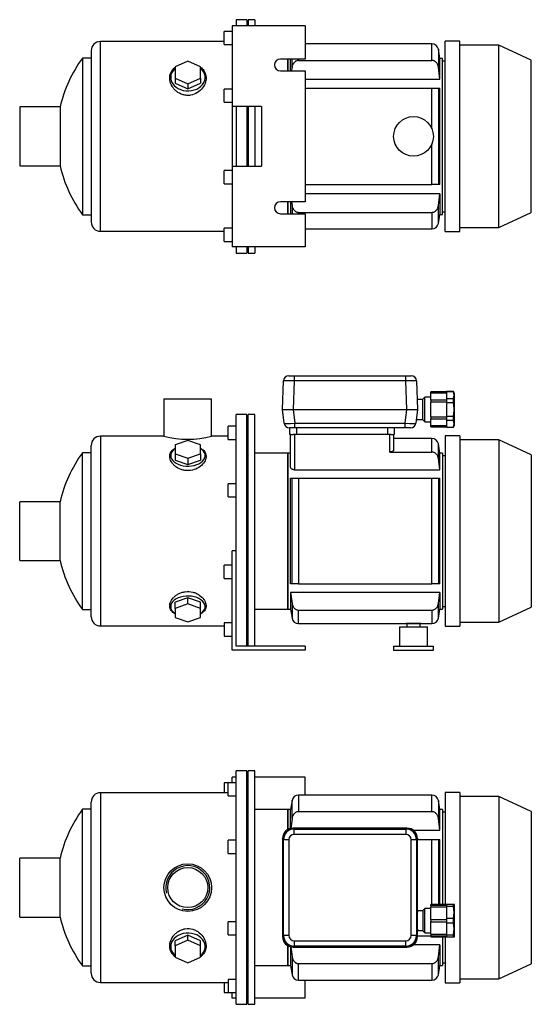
# Model space of a CAD drawing. Header units: millimetres. Extents: x 151 to 1173, y 19 to 788.
# Tile 1 of 2: x 151 to 538, y 43 to 788. Entities that reach past the tile are written whole.
import ezdxf

# ---------------------------------------------------------------- set-up
doc = ezdxf.new("R2010")
doc.units = ezdxf.units.MM
for name, color, linetype in [('BASETTA_MEC_71_T', 7, 'Continuous'), ('CARCASSA_MEC_71', 7, 'Continuous'), ('COPRIVENTOLA_MEC', 7, 'Continuous'), ('CORPO_MH_3-5_[4]', 7, 'Continuous'), ('FLANGIA_MOTORE_T', 7, 'Continuous'), ('GHIERA_PG13_5_CO', 7, 'Continuous'), ('PIEDINO_MEC_71_I', 7, 'Continuous'), ('STAFFA_3-5-9_INT', 7, 'Continuous')]:
    doc.layers.add(name, color=color, linetype=linetype)

# ---------------------------------------------------------------- blocks, each defined once
blk = doc.blocks.new('SE1')
at = {"layer": 'BASETTA_MEC_71_T', "color": 7, "linetype": 'Continuous'}
for p, q in [((444.03, 176.36), (358.02, 176.36)), ((358.02, 176.36), (358.77, 175.61)), ((358.77, 175.61), (443.27, 175.61)), ((358.77, 171.61), (358.77, 175.61)), ((443.27, 171.61), (358.77, 171.61)), ((443.27, 175.61), (444.03, 176.36)), ((443.27, 175.61), (443.27, 171.61)), ((350.02, 168.37), (350.02, 94.36)), ((350.78, 167.61), (350.02, 168.37)), ((350.78, 95.11), (350.78, 167.61)), ((354.78, 167.61), (350.78, 167.61)), ((354.78, 167.61), (354.78, 95.11)), ((447.27, 95.11), (447.27, 167.61)), ((451.27, 167.61), (447.27, 167.61)), ((452.02, 168.37), (451.27, 167.61)), ((451.27, 167.61), (451.27, 95.11)), ((452.02, 113.86), (452.02, 168.37)), ((456.02, 113.86), (452.02, 113.86)), ((457.52, 115.66), (456.02, 114.16)), ((456.02, 114.16), (456.02, 98.56)), ((457.52, 97.06), (457.52, 115.66)), ((462.02, 115.66), (457.52, 115.66)), ((452.02, 94.36), (452.02, 98.86)), ((452.02, 98.86), (456.02, 98.86)), ((456.02, 98.56), (457.52, 97.06)), ((457.52, 97.06), (462.02, 97.06)), ((350.02, 94.36), (350.78, 95.11)), ((354.78, 95.11), (350.78, 95.11)), ((358.77, 91.12), (443.27, 91.12)), ((358.77, 91.12), (358.77, 87.12)), ((443.27, 87.12), (443.27, 91.12)), ((451.27, 95.11), (447.27, 95.11)), ((451.27, 95.11), (452.02, 94.36)), ((358.77, 87.12), (358.02, 86.36)), ((358.02, 86.36), (444.03, 86.36)), ((443.27, 87.12), (358.77, 87.12)), ((444.03, 86.36), (443.27, 87.12))]:
    blk.add_line(p, q, dxfattribs=at)
for centre, start, end in [((358.78, 167.61), 90.03487, 179.96513), ((443.27, 167.61), 0.03487, 89.96513), ((358.78, 95.12), 180.03487, 269.96513), ((443.27, 95.12), 270.03487, 359.96513)]:
    blk.add_arc(centre, 8, start, end, dxfattribs=at)
for centre, major_axis, ratio, start_param, end_param in [((358.04, 168.34), (5.68, -5.68), 0.995756, 2.363621, 3.919564), ((358.78, 167.61), (2.83, -2.83), 0.998783, 2.356803, 3.926382), ((443.27, 167.61), (-2.83, -2.83), 0.998783, 2.356803, 3.926382), ((444.01, 168.34), (-5.68, -5.68), 0.995756, 2.363621, 3.919564), ((452.02, 106.36), (0, -7.5), 0.034921, 3.141593, 6.283185), ((358.04, 94.38), (5.68, 5.68), 0.995756, 2.363621, 3.919564), ((358.78, 95.12), (2.83, 2.83), 0.998783, 2.356803, 3.926382), ((443.27, 95.12), (-2.83, 2.83), 0.998783, 2.356803, 3.926382), ((444.01, 94.38), (-5.68, 5.68), 0.995756, 2.363621, 3.919564)]:
    blk.add_ellipse(centre, major_axis=major_axis, ratio=ratio, start_param=start_param, end_param=end_param, dxfattribs=at)
for points in [[(357.96, 176.36), (357.99, 176.36), (358.02, 176.36)], [(444.03, 176.36), (444.06, 176.36), (444.08, 176.36)], [(350.02, 168.37), (350.02, 168.39), (350.02, 168.42)], [(452.02, 168.42), (452.02, 168.39), (452.02, 168.37)], [(350.02, 94.3), (350.02, 94.33), (350.02, 94.36)], [(452.02, 94.36), (452.02, 94.33), (452.02, 94.3)], [(358.02, 86.36), (357.99, 86.36), (357.96, 86.36)], [(444.08, 86.36), (444.06, 86.36), (444.03, 86.36)]]:
    blk.add_open_spline(points, degree=2, dxfattribs=at)
at = {"layer": 'CARCASSA_MEC_71', "color": 7, "linetype": 'Continuous'}
for p, q in [((362.16, 201.36), (362.16, 188.81)), ((462.89, 201.36), (362.16, 201.36)), ((462.89, 188.81), (462.89, 201.36)), ((357.23, 197.23), (356.02, 190.36)), ((357.23, 183.69), (357.23, 197.23)), ((467.81, 197.23), (467.81, 183.69)), ((469.02, 190.36), (467.81, 197.23)), ((354.02, 190.36), (354.02, 175.3)), ((356.02, 190.36), (354.02, 190.36)), ((356.02, 176.11), (356.02, 190.36)), ((362.16, 188.81), (462.89, 188.81)), ((469.02, 174.73), (469.02, 190.36)), ((471.02, 190.36), (469.02, 190.36)), ((471.02, 190.36), (471.02, 118.61)), ((473.02, 188.36), (471.02, 188.36)), ((357.23, 183.69), (356.21, 176.12)), ((469.02, 174.73), (467.81, 183.69)), ((448.88, 174.73), (469.02, 174.73)), ((452.02, 167.86), (462.89, 167.86)), ((462.89, 118.61), (462.89, 167.86)), ((462.89, 167.86), (467.81, 167.86)), ((467.81, 167.86), (469.02, 167.86)), ((467.81, 167.86), (467.81, 118.61)), ((469.02, 118.61), (469.02, 167.86)), ((452.02, 94.86), (462.02, 94.86)), ((471.02, 94.11), (471.02, 72.36)), ((354.02, 87.42), (354.02, 72.36)), ((356.02, 86.61), (356.02, 72.36)), ((469.02, 87.99), (448.88, 87.99)), ((469.02, 87.99), (469.02, 72.36)), ((357.23, 79.03), (357.23, 65.49)), ((467.81, 65.49), (467.81, 79.03)), ((354.02, 72.36), (356.02, 72.36)), ((356.02, 72.36), (357.23, 65.49)), ((362.16, 73.92), (462.89, 73.92)), ((362.16, 61.36), (362.16, 73.92)), ((462.89, 73.92), (462.89, 61.36)), ((467.81, 65.49), (469.02, 72.36)), ((469.02, 72.36), (471.02, 72.36)), ((471.02, 74.36), (473.02, 74.36)), ((362.16, 61.36), (462.89, 61.36))]:
    blk.add_line(p, q, dxfattribs=at)
for centre, start, end in [((362.16, 196.36), 90, 170), ((462.89, 196.36), 10, 90), ((362.16, 66.36), 190, 270), ((462.89, 66.36), 270, 350)]:
    blk.add_arc(centre, 5, start, end, dxfattribs=at)
for points, knots in [([(362.16, 188.81), (361.83, 188.81), (361.51, 188.77), (360.89, 188.62), (360.58, 188.51), (360, 188.22), (359.73, 188.05), (359.22, 187.65), (358.99, 187.43), (358.56, 186.95), (358.37, 186.69), (358.02, 186.14), (357.88, 185.85), (357.62, 185.26), (357.52, 184.95), (357.34, 184.33), (357.28, 184.01), (357.23, 183.69)], [0, 0, 0, 0, 0.125, 0.125, 0.25, 0.25, 0.375, 0.375, 0.5, 0.5, 0.625, 0.625, 0.75, 0.75, 0.875, 0.875, 1, 1, 1, 1]), ([(467.81, 183.69), (467.72, 184.34), (467.56, 184.95), (467.18, 185.84), (467.03, 186.13), (466.69, 186.68), (466.5, 186.94), (466.07, 187.42), (465.83, 187.65), (465.33, 188.05), (465.05, 188.22), (464.62, 188.43), (464.47, 188.5), (464.16, 188.61), (464.01, 188.66), (463.54, 188.77), (463.22, 188.81), (462.89, 188.81)], [0, 0, 0, 0, 0.25, 0.25, 0.375, 0.375, 0.5, 0.5, 0.625, 0.625, 0.75, 0.75, 0.8125, 0.8125, 0.875, 0.875, 1, 1, 1, 1]), ([(357.23, 79.03), (357.32, 78.39), (357.49, 77.77), (357.87, 76.88), (358.02, 76.59), (358.36, 76.04), (358.55, 75.79), (358.98, 75.3), (359.21, 75.08), (359.72, 74.68), (359.99, 74.51), (360.43, 74.29), (360.58, 74.23), (360.88, 74.11), (361.04, 74.07), (361.51, 73.96), (361.83, 73.92), (362.16, 73.92)], [0, 0, 0, 0, 0.25, 0.25, 0.375, 0.375, 0.5, 0.5, 0.625, 0.625, 0.75, 0.75, 0.8125, 0.8125, 0.875, 0.875, 1, 1, 1, 1]), ([(462.89, 73.92), (463.21, 73.92), (463.53, 73.95), (464.16, 74.1), (464.47, 74.22), (465.04, 74.5), (465.32, 74.67), (465.83, 75.07), (466.06, 75.29), (466.49, 75.78), (466.68, 76.04), (467.02, 76.59), (467.17, 76.87), (467.42, 77.46), (467.53, 77.77), (467.7, 78.39), (467.77, 78.71), (467.81, 79.03)], [0, 0, 0, 0, 0.125, 0.125, 0.25, 0.25, 0.375, 0.375, 0.5, 0.5, 0.625, 0.625, 0.75, 0.75, 0.875, 0.875, 1, 1, 1, 1])]:
    blk.add_open_spline(points, degree=3, knots=knots, dxfattribs=at)
for points in [[(356.21, 86.57), (356.54, 84.06), (356.88, 81.54), (357.23, 79.03)], [(467.81, 79.03), (468.23, 82.02), (468.64, 85), (469.02, 87.99)]]:
    blk.add_open_spline(points, degree=3, dxfattribs=at)
at = {"layer": 'COPRIVENTOLA_MEC', "color": 7, "linetype": 'Continuous'}
for p, q in [((473.02, 203.36), (473.02, 118.61)), ((484.02, 203.36), (473.02, 203.36)), ((484.02, 203.36), (484.02, 59.36)), ((513.52, 200.36), (484.02, 200.36)), ((513.52, 200.36), (513.52, 62.36)), ((538.02, 188.94), (513.52, 200.36)), ((538.02, 188.94), (538.02, 73.79)), ((473.02, 94.11), (473.02, 59.36)), ((513.52, 62.36), (538.02, 73.79)), ((484.02, 62.36), (513.52, 62.36)), ((473.02, 59.36), (484.02, 59.36))]:
    blk.add_line(p, q, dxfattribs=at)
at = {"layer": 'CORPO_MH_3-5_[4]', "color": 7, "linetype": 'Continuous'}
for p, q in [((315.02, 43.11), (315.02, 219.61)), ((323.02, 219.61), (315.02, 219.61)), ((323.02, 43.11), (323.02, 219.61)), ((309.02, 200.73), (309.02, 210.73)), ((315.02, 210.73), (309.02, 210.73)), ((212.42, 203.11), (212.42, 59.61)), ((309.02, 203.11), (212.42, 203.11)), ((205.42, 66.61), (205.42, 196.11)), ((309.02, 200.73), (315.02, 200.73)), ((198.87, 72.11), (198.87, 190.61)), ((205.42, 190.61), (198.87, 190.61)), ((309.02, 157.17), (309.02, 167.17)), ((315.02, 167.17), (309.02, 167.17)), ((309.02, 157.17), (315.02, 157.17)), ((151.42, 109.11), (151.42, 153.61)), ((181.93, 153.61), (151.42, 153.61)), ((181.93, 109.11), (181.93, 153.61)), ((151.42, 109.11), (181.93, 109.11)), ((309.02, 95.56), (309.02, 105.56)), ((315.02, 105.56), (309.02, 105.56)), ((278.52, 95.37), (269.02, 91.05)), ((278.52, 91.68), (269.02, 87.35)), ((269.02, 87.35), (269.02, 91.05)), ((288.02, 91.05), (278.52, 95.37)), ((278.52, 91.68), (278.52, 95.37)), ((288.02, 87.35), (278.52, 91.68)), ((288.02, 87.35), (288.02, 91.05)), ((309.02, 95.56), (315.02, 95.56)), ((269.02, 87.35), (269.02, 78.71)), ((288.02, 78.71), (288.02, 87.35)), ((269.02, 78.71), (278.52, 74.39)), ((278.52, 74.39), (288.02, 78.71)), ((198.87, 72.11), (205.42, 72.11)), ((212.42, 59.61), (309.02, 59.61)), ((309.02, 61.99), (309.02, 51.99)), ((315.02, 61.99), (309.02, 61.99)), ((309.02, 51.99), (315.02, 51.99)), ((315.02, 43.11), (323.02, 43.11))]:
    blk.add_line(p, q, dxfattribs=at)
for radius in [18, 15.15]:
    blk.add_circle((278.42, 131.36), radius, dxfattribs=at)
for centre, radius, start, end in [((212.42, 196.11), 7, 90, 180), ((279.42, 131.36), 100, 143.66538, 167.14409), ((278.42, 131.36), 16.62, 255, 195), ((279.42, 131.36), 100, 192.85591, 216.33462), ((212.42, 66.61), 7, 180, 270)]:
    blk.add_arc(centre, radius, start, end, dxfattribs=at)
for start_param, end_param in [(2.390244, 6.283185), (0, 0.751348)]:
    blk.add_ellipse((278.52, 86.73), major_axis=(-13, 0), ratio=0.788011, start_param=start_param, end_param=end_param, dxfattribs=at)
blk.add_open_spline([(269.02, 78.97), (268.66, 79.24), (268.32, 79.53), (267.43, 80.36), (266.94, 80.93), (265.66, 82.79), (265.12, 84.16), (264.66, 87.12), (264.76, 88.64), (265.61, 91.72), (266.34, 93.21), (267.89, 95.3), (268.47, 95.95), (269.77, 97.17), (270.49, 97.74), (272.05, 98.73), (272.88, 99.15), (274.62, 99.82), (275.56, 100.07), (278.39, 100.52), (280.36, 100.39), (283.09, 99.6), (283.98, 99.23), (285.63, 98.36), (286.4, 97.85), (288.53, 96.13), (289.68, 94.76), (291.38, 91.85), (291.93, 90.3), (292.38, 87.25), (292.28, 85.72), (291.44, 82.91), (290.7, 81.6), (289.2, 79.94), (288.65, 79.44), (288.05, 78.99)], degree=3, knots=[0.1389216, 0.1389216, 0.1389216, 0.1389216, 0.15625, 0.15625, 0.1875, 0.1875, 0.25, 0.25, 0.3125, 0.3125, 0.375, 0.375, 0.40625, 0.40625, 0.4375, 0.4375, 0.46875, 0.46875, 0.5, 0.5, 0.5625, 0.5625, 0.59375, 0.59375, 0.625, 0.625, 0.6875, 0.6875, 0.75, 0.75, 0.8125, 0.8125, 0.875, 0.875, 0.9041554, 0.9041554, 0.9041554, 0.9041554], dxfattribs=at)
at = {"layer": 'FLANGIA_MOTORE_T', "color": 7, "linetype": 'Continuous'}
for p, q in [((324.02, 218.11), (323.02, 218.11)), ((324.02, 43.11), (324.02, 219.61)), ((329.02, 219.61), (324.02, 219.61)), ((329.02, 43.11), (329.02, 219.61)), ((354.02, 190.36), (329.02, 190.36)), ((354.02, 175.3), (354.02, 190.36)), ((354.02, 72.36), (354.02, 87.42)), ((329.02, 72.36), (354.02, 72.36)), ((323.02, 44.61), (324.02, 44.61)), ((324.02, 43.11), (329.02, 43.11))]:
    blk.add_line(p, q, dxfattribs=at)
at = {"layer": 'GHIERA_PG13_5_CO', "color": 7, "linetype": 'Continuous'}
for p, q in [((462.02, 117.94), (462.02, 118.61)), ((474.02, 118.61), (462.02, 118.61)), ((462.02, 117.94), (462.02, 116.6)), ((474.02, 117.94), (462.02, 117.94)), ((462.02, 107.06), (462.02, 116.6)), ((474.02, 116.6), (462.02, 116.6)), ((474.02, 118.86), (474.02, 117.03)), ((474.02, 118.86), (479.16, 118.86)), ((474.02, 117.03), (474.02, 108.2)), ((479.16, 117.03), (474.02, 117.03)), ((479.16, 117.03), (479.16, 118.86)), ((479.16, 118.86), (479.73, 118.86)), ((480.02, 118.36), (479.73, 118.86)), ((480.02, 94.36), (480.02, 118.36)), ((462.02, 107.11), (462.02, 105.61)), ((474.02, 107.11), (462.02, 107.11)), ((462.02, 96.12), (462.02, 105.66)), ((462.02, 105.61), (474.02, 105.61)), ((474.02, 108.2), (474.02, 104.53)), ((474.02, 108.2), (479.16, 108.2)), ((474.02, 104.53), (474.02, 95.7)), ((479.16, 104.53), (474.02, 104.53)), ((479.16, 104.53), (479.16, 108.2)), ((462.02, 96.12), (474.02, 96.12)), ((462.02, 96.12), (462.02, 94.79)), ((462.02, 94.79), (462.02, 94.11)), ((462.02, 94.79), (474.02, 94.79)), ((462.02, 94.11), (474.02, 94.11)), ((474.02, 95.7), (474.02, 93.86)), ((474.02, 95.7), (479.16, 95.7)), ((479.16, 93.86), (474.02, 93.86)), ((479.16, 93.86), (479.16, 95.7)), ((479.73, 93.86), (479.16, 93.86)), ((479.73, 93.86), (480.02, 94.36))]:
    blk.add_line(p, q, dxfattribs=at)
for centre in [(462.49, 112.61), (462.49, 100.11)]:
    blk.add_arc(centre, 17.24, 345.1617, 14.8383, dxfattribs=at)
at = {"layer": 'STAFFA_3-5-9_INT', "color": 7, "linetype": 'Continuous'}
for p, q in [((306.02, 210.73), (306.02, 203.11)), ((309.02, 210.73), (306.02, 210.73)), ((315.02, 214.86), (312.02, 214.86)), ((312.02, 210.73), (312.02, 214.86)), ((367.02, 214.86), (329.02, 214.86)), ((367.02, 201.36), (367.02, 214.86)), ((306.02, 59.61), (306.02, 51.99)), ((367.02, 47.86), (367.02, 61.36)), ((306.02, 51.99), (309.02, 51.99)), ((312.02, 47.86), (312.02, 51.99)), ((315.02, 47.86), (312.02, 47.86)), ((367.02, 47.86), (329.02, 47.86))]:
    blk.add_line(p, q, dxfattribs=at)
blk = doc.blocks.new('SE2')
at = {"layer": 'BASETTA_MEC_71_T', "color": 7, "linetype": 'Continuous'}
for p, q in [((350.02, 492.99), (350.78, 514.63)), ((354.78, 518.49), (358.77, 518.49)), ((358.77, 514.63), (358.02, 492.99)), ((358.77, 518.49), (443.27, 518.49)), ((358.77, 518.49), (358.77, 514.63)), ((443.27, 514.63), (358.77, 514.63)), ((443.27, 518.49), (447.27, 518.49)), ((443.27, 514.63), (443.27, 518.49)), ((444.03, 492.99), (443.27, 514.63)), ((451.27, 514.63), (452.02, 492.99)), ((456.02, 500.49), (451.76, 500.49)), ((457.52, 502.29), (456.02, 500.79)), ((456.02, 485.19), (456.02, 500.79)), ((457.52, 483.69), (457.52, 502.29)), ((462.02, 502.29), (457.52, 502.29)), ((350.02, 492.99), (350.02, 492.99)), ((351.31, 482.5), (350.02, 492.99)), ((357.96, 492.99), (359.25, 482.5)), ((358.02, 492.99), (444.03, 492.99)), ((442.8, 482.5), (444.08, 492.99)), ((452.02, 492.99), (450.74, 482.5)), ((452.02, 492.99), (452.02, 492.99)), ((451.1, 485.49), (456.02, 485.49)), ((456.02, 485.19), (457.52, 483.69)), ((359.25, 478.99), (355.28, 478.99)), ((355.52, 473.99), (355.52, 478.99)), ((359.25, 482.5), (442.8, 482.5)), ((359.25, 478.99), (359.25, 482.5)), ((442.8, 478.99), (359.25, 478.99)), ((360.52, 478.99), (360.52, 473.99)), ((429.52, 473.99), (429.52, 478.99)), ((434.52, 478.99), (434.52, 473.99)), ((442.8, 478.99), (442.8, 482.5)), ((446.77, 478.99), (442.8, 478.99)), ((457.52, 483.69), (462.02, 483.69)), ((356.2, 473.99), (355.52, 473.99)), ((360.52, 473.99), (358.02, 473.99)), ((429.52, 473.99), (360.52, 473.99)), ((432.03, 473.99), (429.52, 473.99)), ((434.52, 473.99), (433.85, 473.99))]:
    blk.add_line(p, q, dxfattribs=at)
for centre, start, end in [((354.78, 514.49), 90, 178), ((447.27, 514.49), 2, 90), ((355.28, 482.99), 187, 270), ((446.77, 482.99), 270, 353)]:
    blk.add_arc(centre, 4, start, end, dxfattribs=at)
for centre, major_axis, ratio, start_param, end_param in [((358.78, 514.49), (-8, 0.14), 0.017434, 4.713302, 6.282881), ((443.27, 514.49), (8, 0.14), 0.017434, 0.000304, 1.569883), ((358.04, 493.34), (-8.02, -0.35), 0.043312, 0.003409, 1.559352), ((444.01, 493.34), (8.02, -0.35), 0.043312, 4.723833, 6.279777), ((359.31, 482.99), (-8, -0.49), 0.060259, 0.003713, 1.559657), ((442.74, 482.99), (8, -0.49), 0.060259, 4.723529, 6.279472)]:
    blk.add_ellipse(centre, major_axis=major_axis, ratio=ratio, start_param=start_param, end_param=end_param, dxfattribs=at)
for points in [[(358.02, 492.99), (357.99, 492.99), (357.96, 492.99)], [(444.08, 492.99), (444.06, 492.99), (444.03, 492.99)]]:
    blk.add_open_spline(points, degree=2, dxfattribs=at)
at = {"layer": 'CARCASSA_MEC_71', "color": 7, "linetype": 'Continuous'}
for p, q in [((356.02, 449.55), (356.02, 473.99)), ((356.2, 473.99), (358.02, 473.99)), ((359.02, 473.99), (359.02, 447.34)), ((431.02, 460.72), (431.02, 473.99)), ((432.03, 473.99), (433.85, 473.99)), ((434.02, 473.99), (434.02, 462.45)), ((462.89, 470.99), (434.02, 470.99)), ((462.89, 460.72), (462.89, 470.99)), ((467.81, 455.82), (467.81, 466.86)), ((469.02, 459.99), (467.81, 466.86)), ((354.02, 459.99), (354.02, 341.99)), ((356.02, 459.99), (354.02, 459.99)), ((431.02, 460.72), (462.89, 460.72)), ((469.02, 447.34), (469.02, 459.99)), ((471.02, 459.99), (469.02, 459.99)), ((471.02, 459.99), (471.02, 341.99)), ((473.02, 457.99), (471.02, 457.99)), ((359.02, 447.34), (469.02, 447.34)), ((356.02, 360.99), (356.02, 440.99)), ((356.02, 440.99), (357.23, 440.99)), ((357.23, 360.99), (357.23, 440.99)), ((357.23, 440.99), (362.16, 440.99)), ((362.16, 440.99), (462.89, 440.99)), ((362.16, 440.99), (362.16, 360.99)), ((462.89, 360.99), (462.89, 440.99)), ((462.89, 440.99), (467.81, 440.99)), ((467.81, 440.99), (469.02, 440.99)), ((467.81, 440.99), (467.81, 360.99)), ((469.02, 360.99), (469.02, 440.99)), ((357.23, 360.99), (356.02, 360.99)), ((362.16, 360.99), (357.23, 360.99)), ((362.16, 360.99), (462.89, 360.99)), ((467.81, 360.99), (462.89, 360.99)), ((469.02, 360.99), (467.81, 360.99)), ((469.02, 354.63), (356.02, 354.63)), ((356.02, 354.63), (356.02, 341.99)), ((356.02, 354.63), (357.23, 346.16)), ((467.81, 346.16), (469.02, 354.63)), ((469.02, 354.63), (469.02, 341.99)), ((357.23, 346.16), (357.23, 335.12)), ((467.81, 335.12), (467.81, 346.16)), ((471.02, 343.99), (473.02, 343.99)), ((354.02, 341.99), (356.02, 341.99)), ((356.02, 341.99), (357.23, 335.12)), ((362.16, 341.26), (462.89, 341.26)), ((362.16, 330.99), (362.16, 341.26)), ((462.89, 341.26), (462.89, 330.99)), ((467.81, 335.12), (469.02, 341.99)), ((469.02, 341.99), (471.02, 341.99)), ((362.16, 330.99), (443.52, 330.99)), ((443.52, 330.99), (454.52, 330.99)), ((454.52, 330.99), (462.89, 330.99))]:
    blk.add_line(p, q, dxfattribs=at)
for centre, radius, start, end in [((462.89, 465.99), 5, 10, 90), ((362.16, 335.99), 5, 190, 270), ((462.89, 335.99), 5, 270, 350), ((449.02, 261.19), 70.02, 85.49454, 94.50546)]:
    blk.add_arc(centre, radius, start, end, dxfattribs=at)
for points, knots in [([(434.02, 462.45), (434.02, 462.25), (433.96, 462.05), (433.75, 461.75), (433.67, 461.65), (433.47, 461.46), (433.35, 461.38), (433.09, 461.21), (432.94, 461.13), (432.61, 460.99), (432.44, 460.93), (432.06, 460.83), (431.86, 460.79), (431.45, 460.73), (431.24, 460.72), (431.02, 460.72)], [0, 0, 0, 0, 0.25, 0.25, 0.375, 0.375, 0.5, 0.5, 0.625, 0.625, 0.75, 0.75, 0.875, 0.875, 1, 1, 1, 1]), ([(467.81, 455.82), (467.72, 456.45), (467.55, 457.05), (467.16, 457.91), (467.01, 458.19), (466.66, 458.71), (466.46, 458.96), (466.03, 459.42), (465.79, 459.64), (465.28, 460.01), (465.02, 460.17), (464.45, 460.44), (464.14, 460.54), (463.52, 460.68), (463.21, 460.72), (462.89, 460.72)], [0, 0, 0, 0, 0.25, 0.25, 0.375, 0.375, 0.5, 0.5, 0.625, 0.625, 0.75, 0.75, 0.875, 0.875, 1, 1, 1, 1]), ([(359.02, 447.34), (358.8, 447.34), (358.58, 447.36), (358.16, 447.44), (357.95, 447.49), (357.58, 447.63), (357.4, 447.71), (357.07, 447.89), (356.93, 447.99), (356.67, 448.21), (356.56, 448.32), (356.36, 448.56), (356.28, 448.68), (356.09, 449.05), (356.02, 449.3), (356.02, 449.55)], [0, 0, 0, 0, 0.125, 0.125, 0.25, 0.25, 0.375, 0.375, 0.5, 0.5, 0.625, 0.625, 0.75, 0.75, 1, 1, 1, 1]), ([(357.23, 346.16), (357.33, 345.53), (357.5, 344.93), (357.89, 344.07), (358.04, 343.79), (358.39, 343.26), (358.58, 343.01), (359.01, 342.55), (359.25, 342.34), (359.76, 341.96), (360.03, 341.8), (360.6, 341.54), (360.91, 341.43), (361.52, 341.29), (361.84, 341.26), (362.16, 341.26)], [0, 0, 0, 0, 0.25, 0.25, 0.375, 0.375, 0.5, 0.5, 0.625, 0.625, 0.75, 0.75, 0.875, 0.875, 1, 1, 1, 1]), ([(462.89, 341.26), (463.21, 341.26), (463.52, 341.29), (464.13, 341.43), (464.44, 341.53), (465.01, 341.8), (465.28, 341.96), (465.79, 342.33), (466.02, 342.54), (466.46, 343), (466.65, 343.25), (467, 343.78), (467.15, 344.06), (467.41, 344.63), (467.52, 344.93), (467.7, 345.53), (467.77, 345.84), (467.81, 346.16)], [0, 0, 0, 0, 0.125, 0.125, 0.25, 0.25, 0.375, 0.375, 0.5, 0.5, 0.625, 0.625, 0.75, 0.75, 0.875, 0.875, 1, 1, 1, 1])]:
    blk.add_open_spline(points, degree=3, knots=knots, dxfattribs=at)
blk.add_open_spline([(469.02, 447.34), (468.63, 450.17), (468.23, 452.99), (467.81, 455.82)], degree=3, dxfattribs=at)
at = {"layer": 'COPRIVENTOLA_MEC', "color": 7, "linetype": 'Continuous'}
for p, q in [((473.02, 472.99), (473.02, 328.99)), ((484.02, 472.99), (473.02, 472.99)), ((484.02, 472.99), (484.02, 328.99)), ((513.52, 469.99), (484.02, 469.99)), ((513.52, 469.99), (513.52, 331.99)), ((538.02, 458.56), (513.52, 469.99)), ((538.02, 458.56), (538.02, 343.41)), ((513.52, 331.99), (538.02, 343.41)), ((473.02, 328.99), (484.02, 328.99)), ((484.02, 331.99), (513.52, 331.99))]:
    blk.add_line(p, q, dxfattribs=at)
at = {"layer": 'CORPO_MH_3-5_[4]', "color": 7, "linetype": 'Continuous'}
for p, q in [((260.42, 500.99), (296.42, 500.99)), ((260.42, 500.99), (260.42, 472.73)), ((296.42, 472.74), (296.42, 500.99)), ((315.02, 372.43), (315.02, 489.24)), ((323.02, 489.24), (315.02, 489.24)), ((323.02, 313.99), (323.02, 489.24)), ((309.02, 470.36), (309.02, 480.36)), ((315.02, 480.36), (309.02, 480.36)), ((212.42, 472.74), (212.42, 329.24)), ((260.46, 472.74), (212.42, 472.74)), ((278.52, 469.6), (269.02, 466.22)), ((288.02, 466.22), (278.52, 469.6)), ((309.02, 472.74), (296.42, 472.74)), ((309.02, 470.36), (315.02, 470.36)), ((205.42, 336.24), (205.42, 465.74)), ((269.02, 466.22), (269.02, 459.47)), ((288.02, 459.47), (288.02, 466.22)), ((198.87, 341.74), (198.87, 460.24)), ((205.42, 460.24), (198.87, 460.24)), ((269.02, 459.47), (269.02, 454.74)), ((269.02, 459.47), (278.52, 456.09)), ((269.02, 454.74), (278.52, 451.36)), ((278.52, 456.09), (288.02, 459.47)), ((278.52, 456.09), (278.52, 451.36)), ((278.52, 451.36), (288.02, 454.74)), ((288.02, 459.47), (288.02, 454.74)), ((309.02, 426.79), (309.02, 436.79)), ((315.02, 436.79), (309.02, 436.79)), ((309.02, 426.79), (315.02, 426.79)), ((151.42, 378.74), (151.42, 423.24)), ((181.93, 423.24), (151.42, 423.24)), ((181.93, 378.74), (181.93, 423.24)), ((151.42, 378.74), (181.93, 378.74)), ((278.52, 350.61), (269.02, 347.23)), ((288.02, 347.23), (278.52, 350.61)), ((278.52, 345.88), (278.52, 350.61)), ((269.02, 342.51), (269.02, 347.23)), ((278.52, 345.88), (269.02, 342.51)), ((288.02, 342.51), (278.52, 345.88)), ((288.02, 342.51), (288.02, 347.23)), ((198.87, 341.74), (205.42, 341.74)), ((269.02, 342.51), (269.02, 335.75)), ((269.02, 335.75), (278.52, 332.38)), ((278.52, 332.38), (288.02, 335.75)), ((288.02, 335.75), (288.02, 342.51)), ((212.42, 329.24), (306.02, 329.24))]:
    blk.add_line(p, q, dxfattribs=at)
for centre, radius, start, end in [((212.42, 465.74), 7, 90, 180), ((278.42, 542.21), 71.77, 255.4749, 284.5251), ((279.42, 400.99), 100, 143.66538, 167.14409), ((279.42, 400.99), 100, 192.85591, 216.33462), ((212.42, 336.24), 7, 180, 270)]:
    blk.add_arc(centre, radius, start, end, dxfattribs=at)
for centre, start_param, end_param in [((278.52, 458.12), 0, 3.892941), ((278.52, 458.12), 5.531837, 6.283185), ((278.52, 343.86), 2.390244, 6.283185), ((278.52, 343.86), 0, 0.751348)]:
    blk.add_ellipse(centre, major_axis=(-13, 0), ratio=0.615661, start_param=start_param, end_param=end_param, dxfattribs=at)
for points, knots in [([(280.5, 446.84), (279.55, 446.71), (278.6, 446.68), (276.7, 446.79), (275.75, 446.93), (273.01, 447.61), (271.34, 448.39), (269.22, 449.82), (268.57, 450.35), (267.43, 451.46), (266.94, 452.03), (265.66, 453.83), (265.12, 455.06), (264.66, 457.5), (264.76, 458.66), (265.61, 460.82), (266.34, 461.77), (267.86, 463), (268.4, 463.35), (269, 463.67)], [0, 0, 0, 0, 0.03125, 0.03125, 0.0625, 0.0625, 0.125, 0.125, 0.15625, 0.15625, 0.1875, 0.1875, 0.25, 0.25, 0.3125, 0.3125, 0.375, 0.375, 0.4043708, 0.4043708, 0.4043708, 0.4043708]), ([(288.05, 463.67), (289.05, 463.14), (289.88, 462.51), (291.38, 460.91), (291.93, 459.86), (292.38, 457.61), (292.28, 456.38), (291.44, 453.94), (290.7, 452.7), (288.65, 450.42), (287.31, 449.35), (284.22, 447.7), (282.41, 447.08), (280.5, 446.84)], [0.6394434, 0.6394434, 0.6394434, 0.6394434, 0.6875, 0.6875, 0.75, 0.75, 0.8125, 0.8125, 0.875, 0.875, 0.9375, 0.9375, 1, 1, 1, 1]), ([(269.02, 338.29), (268.66, 338.49), (268.32, 338.69), (267.43, 339.29), (266.94, 339.71), (265.66, 341.08), (265.12, 342.11), (264.66, 344.38), (264.76, 345.58), (265.61, 348.04), (266.34, 349.26), (267.89, 350.99), (268.47, 351.53), (269.77, 352.55), (270.49, 353.03), (272.05, 353.86), (272.88, 354.22), (274.62, 354.79), (275.56, 355.01), (278.39, 355.39), (280.36, 355.27), (283.09, 354.6), (283.98, 354.29), (285.63, 353.55), (286.4, 353.12), (288.53, 351.68), (289.68, 350.54), (291.38, 348.16), (291.93, 346.9), (292.38, 344.49), (292.28, 343.3), (291.44, 341.17), (290.7, 340.19), (289.2, 338.98), (288.65, 338.63), (288.05, 338.31)], [0.1389216, 0.1389216, 0.1389216, 0.1389216, 0.15625, 0.15625, 0.1875, 0.1875, 0.25, 0.25, 0.3125, 0.3125, 0.375, 0.375, 0.40625, 0.40625, 0.4375, 0.4375, 0.46875, 0.46875, 0.5, 0.5, 0.5625, 0.5625, 0.59375, 0.59375, 0.625, 0.625, 0.6875, 0.6875, 0.75, 0.75, 0.8125, 0.8125, 0.875, 0.875, 0.9041554, 0.9041554, 0.9041554, 0.9041554])]:
    blk.add_open_spline(points, degree=3, knots=knots, dxfattribs=at)
at = {"layer": 'FLANGIA_MOTORE_T', "color": 7, "linetype": 'Continuous'}
for p, q in [((324.02, 487.74), (323.02, 487.74)), ((324.02, 313.99), (324.02, 489.24)), ((329.02, 489.24), (324.02, 489.24)), ((329.02, 313.99), (329.02, 489.24)), ((354.02, 459.99), (329.02, 459.99)), ((354.02, 341.99), (354.02, 459.99)), ((329.02, 341.99), (354.02, 341.99)), ((323.02, 314.24), (324.02, 314.24))]:
    blk.add_line(p, q, dxfattribs=at)
at = {"layer": 'GHIERA_PG13_5_CO', "color": 7, "linetype": 'Continuous'}
for p, q in [((474.02, 506.36), (474.02, 506.49)), ((479.16, 506.49), (474.02, 506.49)), ((474.02, 506.36), (474.02, 501.26)), ((479.16, 506.36), (474.02, 506.36)), ((479.16, 506.49), (479.16, 506.36)), ((480.02, 504.99), (479.16, 506.49)), ((462.02, 505.22), (462.02, 506.24)), ((474.02, 506.24), (462.02, 506.24)), ((474.02, 505.22), (462.02, 505.22)), ((462.02, 499.99), (462.02, 505.22)), ((462.02, 499.99), (462.02, 498.5)), ((474.02, 499.99), (462.02, 499.99)), ((474.02, 501.26), (474.02, 498.09)), ((474.02, 501.26), (479.16, 501.26)), ((479.16, 498.09), (479.16, 501.26)), ((480.02, 480.99), (480.02, 504.99)), ((462.02, 487.48), (462.02, 498.5)), ((474.02, 498.5), (462.02, 498.5)), ((474.02, 498.09), (474.02, 487.89)), ((479.16, 498.09), (474.02, 498.09)), ((462.02, 487.48), (474.02, 487.48)), ((462.02, 487.48), (462.02, 485.99)), ((462.02, 480.76), (462.02, 485.99)), ((462.02, 485.99), (474.02, 485.99)), ((474.02, 487.89), (474.02, 484.71)), ((474.02, 487.89), (479.16, 487.89)), ((474.02, 484.71), (474.02, 479.61)), ((479.16, 484.71), (474.02, 484.71)), ((479.16, 484.71), (479.16, 487.89)), ((462.02, 480.76), (474.02, 480.76)), ((462.02, 479.74), (462.02, 480.76)), ((462.02, 479.74), (474.02, 479.74)), ((474.02, 479.61), (474.02, 479.49)), ((474.02, 479.61), (479.16, 479.61)), ((474.02, 479.49), (479.16, 479.49)), ((479.16, 479.49), (480.02, 480.99)), ((479.16, 479.61), (479.16, 479.49))]:
    blk.add_line(p, q, dxfattribs=at)
for centre in [(473.78, 503.81), (473.78, 482.16)]:
    blk.add_arc(centre, 5.95, 334.63575, 25.36425, dxfattribs=at)
blk.add_open_spline([(479.16, 487.89), (479.34, 488.73), (479.49, 489.58), (479.68, 491.28), (479.73, 492.13), (479.73, 493.84), (479.68, 494.69), (479.54, 495.97), (479.47, 496.4), (479.33, 497.25), (479.25, 497.67), (479.16, 498.09)], degree=3, knots=[0, 0, 0, 0, 0.25, 0.25, 0.5, 0.5, 0.75, 0.75, 0.875, 0.875, 1, 1, 1, 1], dxfattribs=at)
at = {"layer": 'PIEDINO_MEC_71_I', "color": 7, "linetype": 'Continuous'}
for p, q in [((438.52, 328.49), (459.52, 328.49)), ((438.52, 328.49), (438.52, 313.99)), ((444.02, 330.99), (444.02, 328.49)), ((454.02, 328.49), (454.02, 330.99)), ((459.52, 313.99), (459.52, 328.49)), ((434.02, 313.99), (464.02, 313.99)), ((434.02, 313.99), (434.02, 310.99)), ((464.02, 310.99), (464.02, 313.99)), ((434.02, 310.99), (464.02, 310.99))]:
    blk.add_line(p, q, dxfattribs=at)
at = {"layer": 'STAFFA_3-5-9_INT', "color": 7, "linetype": 'Continuous'}
for p, q in [((312.02, 310.99), (312.02, 385.99)), ((315.02, 385.99), (312.02, 385.99)), ((306.02, 365.18), (306.02, 375.18)), ((312.02, 375.18), (306.02, 375.18)), ((315.02, 313.99), (315.02, 372.43)), ((306.02, 365.18), (312.02, 365.18)), ((306.02, 331.62), (306.02, 321.62)), ((312.02, 331.62), (306.02, 331.62)), ((306.02, 321.62), (312.02, 321.62)), ((367.02, 313.99), (315.02, 313.99)), ((367.02, 313.99), (367.02, 310.99)), ((367.02, 310.99), (312.02, 310.99))]:
    blk.add_line(p, q, dxfattribs=at)
blk = doc.blocks.new('SE3')
at = {"layer": 'CARCASSA_MEC_71', "color": 7, "linetype": 'Continuous'}
for p, q in [((462.89, 769.5), (367.02, 769.5)), ((462.89, 756.94), (462.89, 769.5)), ((467.81, 765.36), (467.81, 751.83)), ((469.02, 758.5), (467.81, 765.36)), ((354.02, 749), (354.02, 758)), ((356.02, 749), (356.02, 758)), ((357.23, 751.83), (357.23, 758)), ((362.16, 758), (362.16, 756.94)), ((362.16, 756.94), (462.89, 756.94)), ((469.02, 742.87), (469.02, 758.5)), ((471.02, 758.5), (469.02, 758.5)), ((471.02, 640.5), (471.02, 758.5)), ((473.02, 756.5), (471.02, 756.5)), ((367.02, 742.87), (469.02, 742.87)), ((367.02, 736), (462.89, 736)), ((462.89, 705.22), (462.89, 736)), ((462.89, 736), (467.81, 736)), ((467.81, 736), (469.02, 736)), ((467.81, 736), (467.81, 663)), ((469.02, 663), (469.02, 736)), ((462.89, 663), (462.89, 693.77)), ((367.02, 663), (462.89, 663)), ((467.81, 663), (462.89, 663)), ((469.02, 663), (467.81, 663)), ((469.02, 656.12), (367.02, 656.12)), ((467.81, 647.16), (469.02, 656.12)), ((469.02, 656.12), (469.02, 640.5)), ((354.02, 641), (354.02, 650)), ((356.02, 650), (356.02, 641)), ((356.85, 650), (357.23, 647.16)), ((357.23, 647.16), (357.23, 641)), ((362.16, 642.05), (462.89, 642.05)), ((362.16, 641), (362.16, 642.05)), ((462.89, 642.05), (462.89, 629.5)), ((467.81, 633.63), (467.81, 647.16)), ((467.81, 633.63), (469.02, 640.5)), ((469.02, 640.5), (471.02, 640.5)), ((471.02, 642.5), (473.02, 642.5)), ((367.02, 629.5), (462.89, 629.5))]:
    blk.add_line(p, q, dxfattribs=at)
for centre, start, end in [((462.89, 764.5), 10, 90), ((462.89, 634.5), 270, 350)]:
    blk.add_arc(centre, 5, start, end, dxfattribs=at)
for points, knots in [([(362.16, 756.94), (361.83, 756.94), (361.51, 756.9), (360.89, 756.75), (360.58, 756.64), (360, 756.36), (359.73, 756.19), (359.22, 755.79), (358.99, 755.56), (358.56, 755.08), (358.37, 754.82), (358.02, 754.27), (357.88, 753.99), (357.62, 753.39), (357.52, 753.09), (357.34, 752.46), (357.28, 752.15), (357.23, 751.83)], [0, 0, 0, 0, 0.125, 0.125, 0.25, 0.25, 0.375, 0.375, 0.5, 0.5, 0.625, 0.625, 0.75, 0.75, 0.875, 0.875, 1, 1, 1, 1]), ([(467.81, 751.83), (467.72, 752.47), (467.56, 753.09), (467.18, 753.97), (467.03, 754.26), (466.69, 754.81), (466.5, 755.07), (466.07, 755.55), (465.83, 755.78), (465.33, 756.18), (465.05, 756.35), (464.62, 756.57), (464.47, 756.63), (464.16, 756.74), (464.01, 756.79), (463.54, 756.9), (463.22, 756.94), (462.89, 756.94)], [0, 0, 0, 0, 0.25, 0.25, 0.375, 0.375, 0.5, 0.5, 0.625, 0.625, 0.75, 0.75, 0.8125, 0.8125, 0.875, 0.875, 1, 1, 1, 1]), ([(357.23, 647.16), (357.32, 646.52), (357.49, 645.9), (357.87, 645.02), (358.02, 644.73), (358.36, 644.18), (358.55, 643.92), (358.98, 643.44), (359.21, 643.21), (359.72, 642.81), (359.99, 642.64), (360.43, 642.42), (360.58, 642.36), (360.88, 642.25), (361.04, 642.2), (361.51, 642.09), (361.83, 642.05), (362.16, 642.05)], [0, 0, 0, 0, 0.25, 0.25, 0.375, 0.375, 0.5, 0.5, 0.625, 0.625, 0.75, 0.75, 0.8125, 0.8125, 0.875, 0.875, 1, 1, 1, 1]), ([(462.89, 642.05), (463.21, 642.05), (463.53, 642.09), (464.16, 642.24), (464.47, 642.35), (465.04, 642.63), (465.32, 642.8), (465.83, 643.2), (466.06, 643.43), (466.49, 643.91), (466.68, 644.17), (467.02, 644.72), (467.17, 645), (467.42, 645.6), (467.53, 645.9), (467.7, 646.53), (467.77, 646.84), (467.81, 647.16)], [0, 0, 0, 0, 0.125, 0.125, 0.25, 0.25, 0.375, 0.375, 0.5, 0.5, 0.625, 0.625, 0.75, 0.75, 0.875, 0.875, 1, 1, 1, 1])]:
    blk.add_open_spline(points, degree=3, knots=knots, dxfattribs=at)
for points in [[(357.23, 751.83), (357.1, 750.88), (356.97, 749.94), (356.84, 749)], [(469.02, 742.87), (468.64, 745.85), (468.23, 748.84), (467.81, 751.83)]]:
    blk.add_open_spline(points, degree=3, dxfattribs=at)
at = {"layer": 'COPRIVENTOLA_MEC', "color": 7, "linetype": 'Continuous'}
for p, q in [((473.02, 627.5), (473.02, 771.5)), ((484.02, 771.5), (473.02, 771.5)), ((484.02, 627.5), (484.02, 771.5)), ((513.52, 768.5), (484.02, 768.5)), ((513.52, 630.5), (513.52, 768.5)), ((538.02, 757.07), (513.52, 768.5)), ((538.02, 641.92), (538.02, 757.07)), ((513.52, 630.5), (538.02, 641.92)), ((473.02, 627.5), (484.02, 627.5)), ((484.02, 630.5), (513.52, 630.5))]:
    blk.add_line(p, q, dxfattribs=at)
at = {"layer": 'CORPO_MH_3-5_[4]', "color": 7, "linetype": 'Continuous'}
for p, q in [((315.02, 787.75), (315.02, 783)), ((323.02, 787.75), (315.02, 787.75)), ((323.02, 787.75), (323.02, 783)), ((212.42, 627.75), (212.42, 771.25)), ((306.02, 771.25), (212.42, 771.25)), ((205.42, 764.25), (205.42, 634.75)), ((198.87, 758.75), (198.87, 640.25)), ((205.42, 758.75), (198.87, 758.75)), ((278.52, 756.47), (269.02, 752.15)), ((269.02, 752.15), (269.02, 743.5)), ((288.02, 752.15), (278.52, 756.47)), ((288.02, 743.5), (288.02, 752.15)), ((269.02, 743.5), (269.02, 739.81)), ((269.02, 743.5), (278.52, 739.18)), ((269.02, 739.81), (278.52, 735.49)), ((278.52, 739.18), (288.02, 743.5)), ((278.52, 735.49), (288.02, 739.81)), ((278.52, 739.18), (278.52, 735.49)), ((288.02, 743.5), (288.02, 739.81)), ((151.42, 721.75), (151.42, 677.25)), ((181.93, 721.75), (151.42, 721.75)), ((181.93, 721.75), (181.93, 677.25)), ((315.02, 722), (315.02, 677)), ((323.02, 722), (323.02, 677)), ((151.42, 677.25), (181.93, 677.25)), ((198.87, 640.25), (205.42, 640.25)), ((212.42, 627.75), (306.02, 627.75)), ((315.02, 616), (315.02, 611.25)), ((315.02, 611.25), (323.02, 611.25)), ((323.02, 616), (323.02, 611.25))]:
    blk.add_line(p, q, dxfattribs=at)
for centre, radius, start, end in [((212.42, 764.25), 7, 90, 180), ((279.42, 699.5), 100, 143.66538, 167.14409), ((279.42, 699.5), 100, 192.85591, 216.33462), ((212.42, 634.75), 7, 180, 270)]:
    blk.add_arc(centre, radius, start, end, dxfattribs=at)
for start_param, end_param in [(0, 3.892941), (5.531837, 6.283185)]:
    blk.add_ellipse((278.52, 744.13), major_axis=(-13, 0), ratio=0.788011, start_param=start_param, end_param=end_param, dxfattribs=at)
for points, knots in [([(280.5, 730.63), (279.55, 730.48), (278.6, 730.44), (276.7, 730.57), (275.75, 730.74), (273.01, 731.54), (271.34, 732.45), (269.22, 734.16), (268.57, 734.8), (267.43, 736.13), (266.94, 736.82), (265.66, 739.02), (265.12, 740.55), (264.66, 743.63), (264.76, 745.12), (265.61, 747.96), (266.34, 749.25), (267.86, 750.93), (268.4, 751.42), (269, 751.87)], [0, 0, 0, 0, 0.03125, 0.03125, 0.0625, 0.0625, 0.125, 0.125, 0.15625, 0.15625, 0.1875, 0.1875, 0.25, 0.25, 0.3125, 0.3125, 0.375, 0.375, 0.4043708, 0.4043708, 0.4043708, 0.4043708]), ([(288.05, 751.87), (289.05, 751.12), (289.88, 750.26), (291.38, 748.08), (291.93, 746.68), (292.38, 743.76), (292.28, 742.2), (291.44, 739.16), (290.7, 737.63), (288.65, 734.87), (287.31, 733.6), (284.22, 731.64), (282.41, 730.92), (280.5, 730.63)], [0.6394434, 0.6394434, 0.6394434, 0.6394434, 0.6875, 0.6875, 0.75, 0.75, 0.8125, 0.8125, 0.875, 0.875, 0.9375, 0.9375, 1, 1, 1, 1])]:
    blk.add_open_spline(points, degree=3, knots=knots, dxfattribs=at)
at = {"layer": 'FLANGIA_MOTORE_T', "color": 7, "linetype": 'Continuous'}
for p, q in [((324.02, 786.25), (323.02, 786.25)), ((324.02, 787.75), (324.02, 783)), ((329.02, 787.75), (324.02, 787.75)), ((329.02, 787.75), (329.02, 783)), ((354.02, 758), (354.02, 749)), ((324.02, 722), (324.02, 677)), ((329.02, 722), (329.02, 677)), ((354.02, 650), (354.02, 641)), ((323.02, 612.75), (324.02, 612.75)), ((324.02, 616), (324.02, 611.25)), ((324.02, 611.25), (329.02, 611.25)), ((329.02, 616), (329.02, 611.25))]:
    blk.add_line(p, q, dxfattribs=at)
at = {"layer": 'PIEDINO_MEC_71_I', "color": 7, "linetype": 'Continuous'}
blk.add_circle((449.02, 699.5), 15, dxfattribs=at)
at = {"layer": 'STAFFA_3-5-9_INT', "color": 7, "linetype": 'Continuous'}
for p, q in [((367.02, 783), (312.02, 783)), ((312.02, 783), (312.02, 722)), ((367.02, 783), (367.02, 758)), ((306.02, 768.87), (306.02, 778.87)), ((312.02, 778.87), (306.02, 778.87)), ((306.02, 768.87), (312.02, 768.87)), ((367.02, 758), (348.42, 758)), ((348.42, 749), (367.02, 749)), ((367.02, 749), (367.02, 650)), ((306.02, 725.3), (306.02, 735.3)), ((312.02, 735.3), (306.02, 735.3)), ((306.02, 725.3), (312.02, 725.3)), ((312.02, 722), (312.02, 677)), ((334.02, 722), (312.02, 722)), ((334.02, 722), (334.02, 677)), ((306.02, 663.69), (306.02, 673.69)), ((312.02, 673.69), (306.02, 673.69)), ((312.02, 677), (312.02, 616)), ((312.02, 677), (334.02, 677)), ((306.02, 663.69), (312.02, 663.69)), ((367.02, 650), (348.42, 650)), ((348.42, 641), (367.02, 641)), ((367.02, 641), (367.02, 616)), ((306.02, 620.12), (306.02, 630.12)), ((312.02, 630.12), (306.02, 630.12)), ((306.02, 620.12), (312.02, 620.12)), ((367.02, 616), (312.02, 616))]:
    blk.add_line(p, q, dxfattribs=at)
for centre in [(348.42, 753.5), (348.42, 645.5)]:
    blk.add_arc(centre, 4.5, 90, 270, dxfattribs=at)

msp = doc.modelspace()

# ---------------------------------------------------------------- block references
for name in ['SE3', 'SE2', 'SE1']:
    msp.add_blockref(name, (0, 0))

doc.saveas('drawing.dxf')
